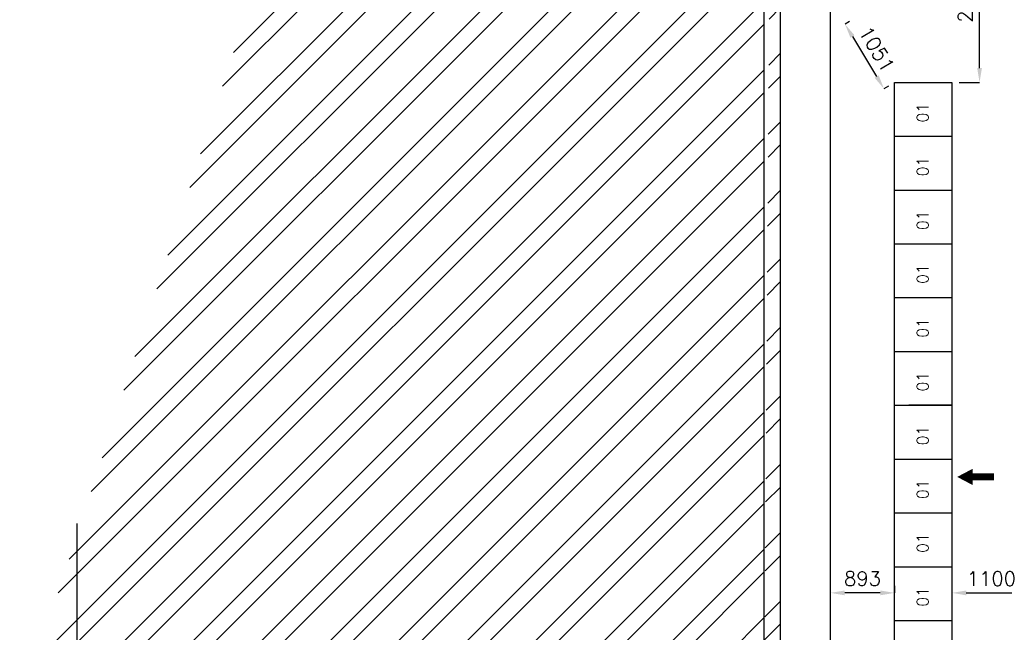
# Model space of a CAD drawing. Extents: x 361682 to 759535, y 756798 to 1113679.
# Tile 62 of 80: x 560070 to 573793, y 1078094 to 1086634. Entities that reach past the tile are written whole.
import ezdxf

# ---------------------------------------------------------------- set-up
doc = ezdxf.new("R2010")
doc.units = 0
doc.header["$LTSCALE"] = 700
doc.header["$MEASUREMENT"] = 0
doc.header["$PDMODE"] = 2
doc.header["$PDSIZE"] = -1
doc.layers.get('0').update_dxf_attribs({"linetype": 'CONTINUOUS'})
doc.layers.get('DEFPOINTS').update_dxf_attribs({"linetype": 'CONTINUOUS'})
for name, color, linetype in [('GRID', 9, 'CONTINUOUS'), ('PNL', 6, 'CONTINUOUS'), ('PNLDIM', 6, 'CONTINUOUS'), ('PNLTXT', 2, 'CONTINUOUS'), ('WALL', 7, 'CONTINUOUS')]:
    doc.layers.add(name, color=color, linetype=linetype)
doc.styles.add('ROMANS', font='romans.shx')
doc.dimstyles.new('STANDARD$0', dxfattribs={"dimtxt": 200, "dimasz": 200, "dimexe": 0, "dimexo": 100, "dimgap": 100, "dimtad": 1, "dimdec": 0, "dimzin": 0, "dimdsep": 46, "dimtxsty": 'ROMANS', "dimcen": 0.09, "dimclrd": 256, "dimclre": 256, "dimclrt": 256, "dimadec": 0, "dimazin": 0, "dimtfac": 1, "dimtdec": 0, "dimtmove": 0, "dimatfit": 3, "dimfxl": 1, "dimtolj": 1, "dimtzin": 0, "dimlwd": -1, "dimlwe": -1, "dimarcsym": 0})

# ---------------------------------------------------------------- blocks, each defined once
blk = doc.blocks.new('*D320')
at = {"layer": 'DEFPOINTS', "color": 0, "transparency": 16777216}
for p in [(571370, 1078644), (572263, 1078644), (571370, 1078344)]:
    blk.add_point(p, dxfattribs=at)
at = {"layer": 'PNLDIM', "transparency": 16777216}
for p, q in [((571370, 1078444), (571370, 1078644)), ((572063, 1078644), (571570, 1078644)), ((572263, 1078744), (572263, 1078644))]:
    blk.add_line(p, q, dxfattribs=at)
for points in [[(571570, 1078677), (571570, 1078610), (571370, 1078644)], [(572063, 1078677), (572063, 1078610), (572263, 1078644)]]:
    blk.add_solid(points, dxfattribs=at)
at = {"layer": 'PNLDIM', "transparency": 16777216, "insert": (571816, 1078844), "char_height": 200, "attachment_point": 5, "style": 'ROMANS'}
blk.add_mtext('\\A1;893', dxfattribs=at)
blk = doc.blocks.new('*D321')
at = {"layer": 'DEFPOINTS', "color": 0, "transparency": 16777216}
for p in [(573063, 1078644), (574163, 1078644), (574163, 1078644)]:
    blk.add_point(p, dxfattribs=at)
at = {"layer": 'PNLDIM', "transparency": 16777216}
for p, q in [((573063, 1078744), (573063, 1078644)), ((573263, 1078644), (573963, 1078644)), ((574163, 1078744), (574163, 1078644))]:
    blk.add_line(p, q, dxfattribs=at)
for points in [[(573263, 1078677), (573263, 1078610), (573063, 1078644)], [(573963, 1078677), (573963, 1078610), (574163, 1078644)]]:
    blk.add_solid(points, dxfattribs=at)
at = {"layer": 'PNLDIM', "transparency": 16777216, "insert": (573613, 1078844), "char_height": 200, "attachment_point": 5, "style": 'ROMANS'}
blk.add_mtext('\\A1;1100', dxfattribs=at)
blk = doc.blocks.new('*D343')
at = {"layer": 'DEFPOINTS', "color": 0, "transparency": 16777216}
for p in [(573270, 1088109), (573448, 1088109), (573063, 1085759)]:
    blk.add_point(p, dxfattribs=at)
at = {"layer": 'PNLDIM', "transparency": 16777216}
for p, q in [((573370, 1088109), (573448, 1088109)), ((573448, 1085959), (573448, 1087909)), ((573163, 1085759), (573448, 1085759))]:
    blk.add_line(p, q, dxfattribs=at)
for points in [[(573415, 1087909), (573481, 1087909), (573448, 1088109)], [(573415, 1085959), (573481, 1085959), (573448, 1085759)]]:
    blk.add_solid(points, dxfattribs=at)
at = {"layer": 'PNLDIM', "transparency": 16777216, "insert": (573248, 1086934), "char_height": 200, "attachment_point": 5, "rotation": 90, "style": 'ROMANS'}
blk.add_mtext('\\A1;2350', dxfattribs=at)
blk = doc.blocks.new('*D423')
at = {"layer": 'DEFPOINTS', "color": 0, "transparency": 16777216}
for p in [(571720, 1086659), (572263, 1085759), (572116, 1085671)]:
    blk.add_point(p, dxfattribs=at)
at = {"layer": 'PNLDIM', "transparency": 16777216}
for p, q in [((571634, 1086608), (571573, 1086571)), ((571677, 1086400), (572013, 1085842)), ((572177, 1085708), (572116, 1085671))]:
    blk.add_line(p, q, dxfattribs=at)
for points in [[(571705, 1086417), (571648, 1086382), (571573, 1086571)], [(572042, 1085859), (571984, 1085825), (572116, 1085671)]]:
    blk.add_solid(points, dxfattribs=at)
at = {"layer": 'PNLDIM', "transparency": 16777216, "insert": (572016, 1086224), "char_height": 200, "attachment_point": 5, "rotation": 301.104, "style": 'ROMANS'}
blk.add_mtext('\\A1;1051', dxfattribs=at)

msp = doc.modelspace()

# ---------------------------------------------------------------- hatches: boundary and pattern name
h = msp.add_hatch()
h.set_pattern_fill('ANSI32', color=256, scale=1800, style=0)
h.set_pattern_definition([(45, (410984.2, 928384), (-477.297, 477.297), []), (45, (411302.4, 928384), (-477.297, 477.297), [])])
edge = h.paths.add_edge_path()
edge.add_line((560070, 1076989.3), (570445, 1076989.3))
edge.add_line((560175, 1076759.3), (570675, 1076759.3))
edge.add_line((570675, 1076759.3), (570675, 1108744.3))
edge.add_line((570445, 1076989.3), (570445, 1108974.3))

# ---------------------------------------------------------------- linework, layer by layer
at = {"layer": 'GRID'}
for p, q in [((571370, 1045284.8), (571370, 1110606.9)), ((560870, 1045284.8), (560870, 1079609.3))]:
    msp.add_line(p, q, dxfattribs=at)
at = {"layer": 'PNL', "color": 2}
for p, q in [((572263, 1077509.3), (572263, 1085759.3)), ((572263, 1085759.3), (573063, 1085759.3)), ((573063, 1085759.3), (573063, 1077509.3)), ((572263, 1085009.3), (573063, 1085009.3)), ((572263, 1084259.3), (573063, 1084259.3)), ((572263, 1083509.3), (573063, 1083509.3)), ((572263, 1082759.3), (573063, 1082759.3)), ((572263, 1082009.3), (573063, 1082009.3)), ((572263, 1081259.3), (573063, 1081259.3)), ((573063, 1081259.3), (572463, 1081259.3)), ((572263, 1080509.3), (573063, 1080509.3)), ((572263, 1079759.3), (573063, 1079759.3)), ((572263, 1079009.3), (573063, 1079009.3)), ((572263, 1078259.3), (573063, 1078259.3))]:
    msp.add_line(p, q, dxfattribs=at)
at = {"layer": 'PNL', "color": 7}
msp.add_lwpolyline([(573136.5, 1080260.5, 0, 225, 0), (573349.9, 1080260.5, 225, 225, 0)], format="xyseb", dxfattribs=at)
at = {"layer": 'PNL', "color": 7, "const_width": 100}
msp.add_lwpolyline([(573349.9, 1080260.5), (573647, 1080260.5)], dxfattribs=at)
at = {"layer": 'WALL'}
for p, q in [((570445, 1076989.3), (570445, 1108989.3)), ((570675, 1076759.3), (570675, 1108759.3))]:
    msp.add_line(p, q, dxfattribs=at)

# ---------------------------------------------------------------- texts
at = {"layer": 'PNLTXT', "color": 2, "style": 'ROMANS'}
for p in [(572735.2, 1085201), (572735.2, 1084451), (572735.2, 1083701), (572735.2, 1082951), (572735.2, 1082201), (572735.2, 1081451), (572735.2, 1080701), (572735.2, 1079951), (572735.2, 1079201), (572735.2, 1078451)]:
    msp.add_text('01', height=160, rotation=90, dxfattribs=at).set_placement(p)

# ---------------------------------------------------------------- dimensions: what is measured, and where the dimension line sits
at = {"layer": 'PNLDIM', "color": 7}
dim = msp.add_linear_dim(base=(573448.1, 1088109.3), p1=(573063, 1085759.3), p2=(573270, 1088109.3), angle=90, dimstyle='STANDARD$0', override={"dimfxl": 0.5, "dimarcsym": 2}, dxfattribs=at)
dim.commit()
dim.dimension.update_dxf_attribs({"geometry": '*D343', "text_midpoint": (573248.1, 1086934.3)})
dim = msp.add_aligned_dim(p1=(571720, 1086659.3), p2=(572263, 1085759.3), distance=-171.2, dimstyle='STANDARD$0', override={"dimfxl": 0.5, "dimarcsym": 2}, dxfattribs=at)
dim.commit()
dim.dimension.update_dxf_attribs({"geometry": '*D423', "text_midpoint": (572016.1, 1086224.1)})
for base, p1, p2, picture, middle in [((571370, 1078643.8), (572263, 1078643.8), (571370, 1078343.8), '*D320', (571816.5, 1078843.8)), ((574163, 1078643.8), (573063, 1078643.8), (574163, 1078643.8), '*D321', (573613, 1078843.8))]:
    dim = msp.add_linear_dim(base=base, p1=p1, p2=p2, dimstyle='STANDARD$0', override={"dimfxl": 0.5, "dimarcsym": 2}, dxfattribs=at)
    dim.commit()
    dim.dimension.update_dxf_attribs({"geometry": picture, "text_midpoint": middle})

doc.saveas('drawing.dxf')
